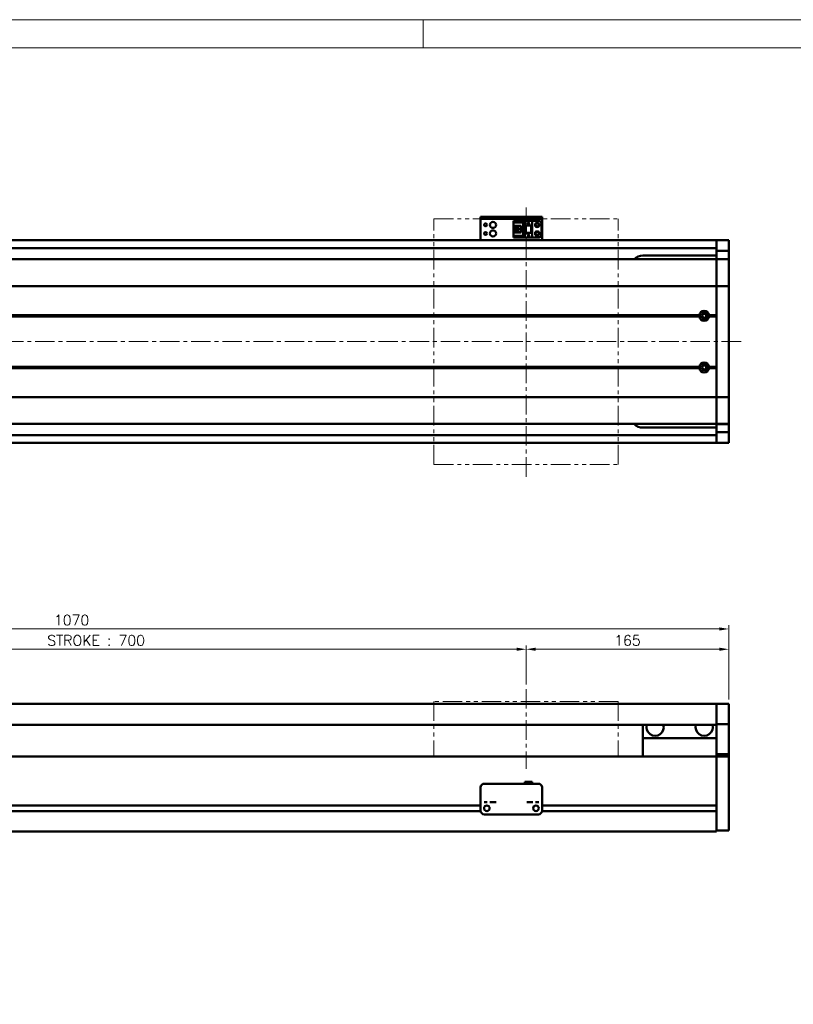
# Model space of a CAD drawing. Header units: millimetres. Extents: x 46891 to 50463, y 6223 to 9884.
# Tile 4 of 5: x 49176 to 49806, y 9083 to 9884. Entities that reach past the tile are written whole.
import ezdxf

# ---------------------------------------------------------------- set-up
doc = ezdxf.new("R2010")
doc.units = ezdxf.units.MM
doc.header["$LTSCALE"] = 0.5
doc.linetypes.add('CENTER', pattern=[50.8, 31.75, -6.35, 6.35, -6.35])
doc.linetypes.add('PHANTOM', pattern=[63.5, 31.75, -6.35, 6.35, -6.35, 6.35, -6.35])
doc.layers.get('0').update_dxf_attribs({"lineweight": 20})
doc.layers.add('1', color=1, linetype='CENTER', lineweight=13)
doc.layers.add('외형선(ISO)', color=7, linetype='Continuous', lineweight=50)
doc.styles.add('DSR TEXT', font='romans.shx', dxfattribs={"bigfont": 'whgtxt.shx'})
doc.styles.get("Standard").update_dxf_attribs({"font": 'romans.shx', "bigfont": 'whgtxt.shx'})
doc.dimstyles.new('DSR', dxfattribs={"dimscale": 2, "dimtxt": 3, "dimasz": 3, "dimexe": 0.5, "dimexo": 0.5, "dimgap": 0.5, "dimtad": 1, "dimdsep": 46, "dimtxsty": 'Standard', "dimcen": 2.5, "dimclrd": 4, "dimclre": 4, "dimclrt": 2, "dimadec": 0, "dimazin": 2, "dimtfac": 1, "dimtmove": 0, "dimatfit": 3, "dimfxl": 0, "dimlwd": -1, "dimlwe": -1, "dimarcsym": 0})

# ---------------------------------------------------------------- blocks, each defined once
blk = doc.blocks.new('A$C1C1952E1')
at = {"color": 1}
blk.add_lwpolyline([(0, 0), (420, 0), (420, 297), (0, 297)], close=True, dxfattribs=at)
at = {"color": 3}
blk.add_lwpolyline([(5, 5), (415, 5), (415, 292), (5, 292)], close=True, dxfattribs=at)
blk = doc.blocks.new('*D82')
at = {"color": 1, "linetype": 'ByBlock'}
for p, q in [((48888.71, 9343.03), (48888.71, 9374.84)), ((48896.51, 9371.84), (49580.91, 9371.84)), ((49588.71, 9343.03), (49588.71, 9374.84))]:
    blk.add_line(p, q, dxfattribs=at)
at = {"color": 1}
for points in [[(48896.51, 9373.14), (48896.51, 9370.54), (48888.71, 9371.84)], [(49580.91, 9373.14), (49580.91, 9370.54), (49588.71, 9371.84)]]:
    blk.add_solid(points, dxfattribs=at)
at = {"layer": 'Defpoints', "color": 0}
for p in [(49588.71, 9371.84), (48888.71, 9339.43), (49588.71, 9339.43)]:
    blk.add_point(p, dxfattribs=at)
at = {"color": 3, "insert": (49238.71, 9379.04), "char_height": 8.4, "attachment_point": 5, "style": 'DSR TEXT'}
blk.add_mtext('STROKE : 700', dxfattribs=at)
blk = doc.blocks.new('*D83')
at = {"color": 1, "linetype": 'ByBlock'}
for p, q in [((49588.71, 9343.03), (49588.71, 9374.84)), ((49596.51, 9371.84), (49745.91, 9371.84)), ((49753.71, 9331.03), (49753.71, 9374.84))]:
    blk.add_line(p, q, dxfattribs=at)
at = {"color": 1}
for points in [[(49596.51, 9373.14), (49596.51, 9370.54), (49588.71, 9371.84)], [(49745.91, 9373.14), (49745.91, 9370.54), (49753.71, 9371.84)]]:
    blk.add_solid(points, dxfattribs=at)
at = {"layer": 'Defpoints', "color": 0}
for p in [(49753.71, 9371.84), (49588.71, 9339.43), (49753.71, 9327.43)]:
    blk.add_point(p, dxfattribs=at)
at = {"color": 3, "insert": (49671.21, 9379.04), "char_height": 8.4, "attachment_point": 5, "style": 'DSR TEXT'}
blk.add_mtext('165', dxfattribs=at)
blk = doc.blocks.new('*D84')
at = {"color": 1, "linetype": 'ByBlock'}
for p, q in [((48683.71, 9331.03), (48683.71, 9391.33)), ((49745.91, 9388.33), (48691.51, 9388.33)), ((49753.71, 9331.03), (49753.71, 9391.33))]:
    blk.add_line(p, q, dxfattribs=at)
at = {"color": 1}
for points in [[(48691.51, 9389.63), (48691.51, 9387.03), (48683.71, 9388.33)], [(49745.91, 9389.63), (49745.91, 9387.03), (49753.71, 9388.33)]]:
    blk.add_solid(points, dxfattribs=at)
at = {"layer": 'Defpoints', "color": 0}
for p in [(48683.71, 9388.33), (48683.71, 9327.43), (49753.71, 9327.43)]:
    blk.add_point(p, dxfattribs=at)
at = {"color": 3, "insert": (49218.71, 9395.53), "char_height": 8.4, "attachment_point": 5, "style": 'DSR TEXT'}
blk.add_mtext('1070', dxfattribs=at)

msp = doc.modelspace()

# ---------------------------------------------------------------- linework, layer by layer
at = {"color": 1}
msp.add_line((49504.90132, 9884.20652), (49504.90132, 9861.39152), dxfattribs=at)
at = {"color": 6, "linetype": 'PHANTOM'}
for p, q in [((49513.71073, 9722.2047), (49663.71073, 9722.2047)), ((49513.71073, 9522.2047), (49513.71073, 9722.2047)), ((49663.71073, 9522.2047), (49663.71073, 9722.2047)), ((49513.71073, 9522.2047), (49663.71073, 9522.2047)), ((49663.71073, 9329.43175), (49513.71073, 9329.43175)), ((49513.71073, 9329.43175), (49513.71073, 9284.43175)), ((49663.71073, 9329.43175), (49663.71073, 9284.43175))]:
    msp.add_line(p, q, dxfattribs=at)
at = {"layer": '1'}
for p, q in [((49588.71073, 9512.2047), (49588.71073, 9732.2047)), ((49763.71073, 9622.2047), (48673.71073, 9622.2047)), ((49588.71073, 9339.43175), (49588.71073, 9274.43175))]:
    msp.add_line(p, q, dxfattribs=at)
at = {"layer": '외형선(ISO)'}
for p, q in [((49551.71073, 9723.70468), (49551.71073, 9723.70466)), ((49551.71073, 9723.70468), (49601.71073, 9723.70468)), ((49551.71073, 9722.10466), (49551.71073, 9723.70466)), ((49551.71073, 9722.10466), (49551.71073, 9721.60468)), ((49551.71073, 9721.60468), (49551.71073, 9706.70468)), ((49554.71073, 9723.70465), (49598.71073, 9723.70465)), ((49554.71073, 9722.10465), (49598.71073, 9722.10465)), ((49578.51073, 9720.4047), (49593.71073, 9720.4047)), ((49578.51073, 9720.40469), (49578.51073, 9719.60469)), ((49578.51073, 9720.40469), (49587.71073, 9720.40469)), ((49587.71073, 9716.70467), (49587.71073, 9720.40467)), ((49587.71073, 9720.40467), (49593.71073, 9720.40467)), ((49599.21073, 9720.40469), (49593.71073, 9720.40469)), ((49593.71073, 9720.40467), (49593.71073, 9720.40469)), ((49593.71073, 9716.70467), (49593.71073, 9720.40467)), ((49601.71073, 9723.70466), (49601.71073, 9722.10466)), ((49601.71073, 9721.60468), (49601.71073, 9722.10466)), ((49601.71073, 9706.70468), (49601.71073, 9721.60468)), ((49578.51073, 9719.60469), (49586.81073, 9719.60469)), ((49578.51073, 9719.60469), (49578.51073, 9719.10469)), ((49578.51073, 9716.50469), (49578.51073, 9719.10469)), ((49578.51073, 9719.10469), (49586.31073, 9719.10469)), ((49578.51073, 9710.90469), (49578.51073, 9716.50469)), ((49578.51073, 9716.50469), (49584.71073, 9716.50469)), ((49579.81073, 9716.50469), (49579.81073, 9710.90469)), ((49580.31073, 9716.50469), (49580.31073, 9716.15469)), ((49580.31073, 9711.25469), (49580.31073, 9716.15469)), ((49580.31073, 9716.15469), (49584.71073, 9716.15469)), ((49581.27073, 9712.90469), (49581.27073, 9714.50469)), ((49581.27073, 9714.50469), (49583.11073, 9714.50469)), ((49583.11073, 9712.90469), (49581.27073, 9712.90469)), ((49583.11073, 9714.50469), (49583.11073, 9712.90469)), ((49584.71073, 9716.50469), (49584.71073, 9710.90469)), ((49586.81073, 9719.60469), (49586.31073, 9719.10469)), ((49586.31073, 9719.10469), (49586.31073, 9708.30469)), ((49586.81073, 9719.60469), (49586.81073, 9707.80469)), ((49587.71073, 9716.70467), (49587.71073, 9710.70469)), ((49587.71073, 9716.70467), (49593.71073, 9716.70467)), ((49588.21073, 9716.70467), (49588.21073, 9710.70469)), ((49588.51073, 9710.70469), (49588.51073, 9716.70467)), ((49590.11073, 9718.10467), (49590.71073, 9719.30467)), ((49590.31073, 9718.10467), (49590.11073, 9718.10467)), ((49590.31073, 9717.70467), (49590.31073, 9718.10467)), ((49591.11073, 9717.70467), (49590.31073, 9717.70467)), ((49590.71073, 9719.30467), (49591.31073, 9718.10467)), ((49591.11073, 9718.10467), (49591.11073, 9717.70467)), ((49591.31073, 9718.10467), (49591.11073, 9718.10467)), ((49592.91073, 9716.70467), (49592.91073, 9710.70469)), ((49593.21073, 9710.70469), (49593.21073, 9716.70467)), ((49593.71073, 9716.70467), (49593.71073, 9710.70469)), ((49601.21073, 9709.00469), (49601.21073, 9718.40469)), ((48963.71073, 9704.7047), (49743.71073, 9704.7047)), ((49551.71073, 9704.7047), (49551.71073, 9706.70468)), ((49578.51073, 9708.30469), (49578.51073, 9710.90469)), ((49584.71073, 9710.90469), (49578.51073, 9710.90469)), ((49578.51073, 9708.30469), (49578.51073, 9707.80469)), ((49586.31073, 9708.30469), (49578.51073, 9708.30469)), ((49578.51073, 9707.80469), (49578.51073, 9707.00469)), ((49586.81073, 9707.80469), (49578.51073, 9707.80469)), ((49578.51073, 9707.00469), (49587.71073, 9707.00469)), ((49580.31073, 9711.25469), (49580.31073, 9710.90469)), ((49584.71073, 9711.25469), (49580.31073, 9711.25469)), ((49586.81073, 9707.80469), (49586.31073, 9708.30469)), ((49588.21073, 9710.70469), (49587.71073, 9710.70469)), ((49587.71073, 9707.00467), (49587.71073, 9710.70467)), ((49587.71073, 9710.70467), (49593.71073, 9710.70467)), ((49587.71073, 9707.00467), (49593.71073, 9707.00467)), ((49588.21073, 9710.70469), (49588.51073, 9710.70469)), ((49588.51073, 9710.70469), (49592.91073, 9710.70469)), ((49590.11073, 9708.50467), (49590.71073, 9709.70467)), ((49590.31073, 9708.50467), (49590.11073, 9708.50467)), ((49590.31073, 9708.10467), (49590.31073, 9708.50467)), ((49591.11073, 9708.10467), (49590.31073, 9708.10467)), ((49590.71073, 9709.70467), (49591.31073, 9708.50467)), ((49591.11073, 9708.50467), (49591.11073, 9708.10467)), ((49591.31073, 9708.50467), (49591.11073, 9708.50467)), ((49592.91073, 9710.70469), (49593.21073, 9710.70469)), ((49593.71073, 9710.70469), (49593.21073, 9710.70469)), ((49593.71073, 9707.00467), (49593.71073, 9710.70467)), ((49599.21073, 9707.00469), (49593.71073, 9707.00469)), ((49601.71073, 9706.70468), (49601.71073, 9704.7047)), ((49743.71073, 9704.7047), (49743.71073, 9701.7047)), ((49743.71073, 9701.7047), (49743.71073, 9704.7047)), ((49743.71073, 9704.7047), (49753.71073, 9704.7047)), ((49753.71073, 9704.7047), (49753.71073, 9701.7047)), ((48963.71073, 9698.2047), (49743.71073, 9698.2047)), ((49743.71073, 9699.2047), (49743.71073, 9701.7047)), ((49743.71073, 9701.7047), (49743.71073, 9698.7651)), ((49743.71073, 9698.7651), (49743.71073, 9695.96506)), ((49753.71073, 9698.7651), (49753.71073, 9701.7047)), ((49753.71073, 9695.96506), (49753.71073, 9698.7651)), ((49743.71073, 9689.2047), (48693.71073, 9689.2047)), ((49743.71073, 9692.2047), (49683.71073, 9692.2047)), ((49743.71073, 9695.96506), (49743.71073, 9689.27136)), ((49743.71073, 9695.96506), (49753.71073, 9695.96506)), ((49743.71073, 9689.27136), (49743.71073, 9689.2047)), ((49743.71073, 9689.27136), (49753.71073, 9689.27136)), ((49743.71073, 9686.50835), (49743.71073, 9689.2047)), ((49743.71073, 9689.2047), (49753.71073, 9689.2047)), ((49743.71073, 9689.2047), (49743.71073, 9686.50835)), ((49753.71073, 9689.27136), (49753.71073, 9695.96506)), ((49753.71073, 9689.2047), (49753.71073, 9689.27136)), ((49753.71073, 9689.2047), (49753.71073, 9686.50835)), ((49743.71073, 9667.90022), (49743.71073, 9686.50835)), ((49743.71073, 9686.50835), (49743.71073, 9667.90022)), ((49753.71073, 9686.50835), (49753.71073, 9667.90022)), ((49743.71073, 9667.43211), (48693.71073, 9667.43211)), ((49743.71073, 9667.90022), (49743.71073, 9667.43211)), ((49743.71073, 9667.43211), (49743.71073, 9667.90022)), ((49743.71073, 9665.43211), (49743.71073, 9667.43211)), ((49743.71073, 9667.43211), (49753.71073, 9667.43211)), ((49743.71073, 9667.43211), (49743.71073, 9665.43211)), ((49743.71073, 9665.43211), (49743.71073, 9578.97729)), ((49743.71073, 9643.7047), (49743.71073, 9665.43211)), ((49753.71073, 9667.43211), (49753.71073, 9667.90022)), ((49753.71073, 9667.43211), (49753.71073, 9665.43211)), ((49753.71073, 9578.97729), (49753.71073, 9665.43211)), ((49730.21073, 9643.2047), (48707.21073, 9643.2047)), ((49729.7421, 9643.7047), (48707.67936, 9643.7047)), ((49729.7421, 9642.7047), (48707.67936, 9642.7047)), ((49743.71073, 9643.2047), (49737.21073, 9643.2047)), ((49743.71073, 9643.7047), (49737.67936, 9643.7047)), ((49743.71073, 9642.7047), (49737.67936, 9642.7047)), ((49743.71073, 9601.7047), (49743.71073, 9642.7047)), ((49730.21073, 9601.2047), (48707.21073, 9601.2047)), ((49729.7421, 9601.7047), (48707.67936, 9601.7047)), ((49729.7421, 9600.7047), (48707.67936, 9600.7047)), ((49743.71073, 9601.2047), (49737.21073, 9601.2047)), ((49743.71073, 9601.7047), (49737.67936, 9601.7047)), ((49743.71073, 9600.7047), (49737.67936, 9600.7047)), ((49743.71073, 9578.97729), (49743.71073, 9600.7047)), ((49743.71073, 9576.97729), (48693.71073, 9576.97729)), ((49743.71073, 9576.97729), (49743.71073, 9578.97729)), ((49743.71073, 9578.97729), (49743.71073, 9576.97729)), ((49743.71073, 9576.97729), (49743.71073, 9576.50918)), ((49743.71073, 9576.97729), (49753.71073, 9576.97729)), ((49743.71073, 9576.50918), (49743.71073, 9576.97729)), ((49743.71073, 9557.90106), (49743.71073, 9576.50918)), ((49743.71073, 9576.50918), (49743.71073, 9557.90106)), ((49753.71073, 9578.97729), (49753.71073, 9576.97729)), ((49753.71073, 9576.50918), (49753.71073, 9576.97729)), ((49753.71073, 9576.50918), (49753.71073, 9557.90106)), ((49743.71073, 9555.2047), (48693.71073, 9555.2047)), ((49683.71073, 9552.2047), (49743.71073, 9552.2047)), ((49743.71073, 9555.2047), (49743.71073, 9557.90106)), ((49743.71073, 9557.90106), (49743.71073, 9555.2047)), ((49743.71073, 9555.2047), (49743.71073, 9555.13805)), ((49743.71073, 9555.2047), (49753.71073, 9555.2047)), ((49743.71073, 9555.13805), (49743.71073, 9548.44434)), ((49743.71073, 9555.13805), (49753.71073, 9555.13805)), ((49753.71073, 9557.90106), (49753.71073, 9555.2047)), ((49753.71073, 9555.13805), (49753.71073, 9555.2047)), ((49753.71073, 9548.44434), (49753.71073, 9555.13805)), ((48963.71073, 9546.2047), (49743.71073, 9546.2047)), ((49743.71073, 9548.44434), (49743.71073, 9545.6443)), ((49743.71073, 9548.44434), (49753.71073, 9548.44434)), ((49743.71073, 9545.6443), (49743.71073, 9542.7047)), ((49743.71073, 9542.7047), (49743.71073, 9545.2047)), ((49753.71073, 9545.6443), (49753.71073, 9548.44434)), ((49753.71073, 9542.7047), (49753.71073, 9545.6443)), ((48963.71073, 9539.7047), (49743.71073, 9539.7047)), ((49743.71073, 9542.7047), (49743.71073, 9539.7047)), ((49743.71073, 9539.7047), (49743.71073, 9542.7047)), ((49743.71073, 9539.7047), (49753.71073, 9539.7047)), ((49753.71073, 9542.7047), (49753.71073, 9539.7047)), ((49743.71073, 9327.43175), (48963.71073, 9327.43175)), ((49743.71073, 9327.43175), (49743.71073, 9325.43175)), ((49743.71073, 9327.43175), (49753.71073, 9327.43175)), ((49743.71073, 9325.43175), (49743.71073, 9327.43175)), ((49743.71073, 9323.91903), (49743.71073, 9325.43175)), ((49743.71073, 9325.43175), (49743.71073, 9323.91903)), ((49743.71073, 9323.42005), (49743.71073, 9323.91903)), ((49743.71073, 9323.91903), (49743.71073, 9323.42005)), ((49743.71073, 9323.42005), (49743.71073, 9321.87947)), ((49743.71073, 9321.87947), (49743.71073, 9323.42005)), ((49743.71073, 9321.87947), (49743.71073, 9318.89487)), ((49743.71073, 9318.89487), (49743.71073, 9321.87947)), ((49753.71073, 9325.43175), (49753.71073, 9327.43175)), ((49753.71073, 9325.43175), (49753.71073, 9323.91903)), ((49753.71073, 9323.91903), (49753.71073, 9323.42005)), ((49753.71073, 9321.87947), (49753.71073, 9323.42005)), ((49753.71073, 9318.89487), (49753.71073, 9321.87947)), ((49743.71073, 9311.11743), (49743.71073, 9318.89487)), ((49743.71073, 9318.89487), (49743.71073, 9311.11743)), ((49753.71073, 9318.89487), (49753.71073, 9311.11743)), ((49743.71073, 9310.43175), (48963.71073, 9310.43175)), ((49683.71073, 9310.43175), (49683.71073, 9299.43175)), ((49743.71073, 9310.75845), (49743.71073, 9311.11743)), ((49743.71073, 9286.35481), (49743.71073, 9310.75845)), ((49743.71073, 9310.75845), (49753.71073, 9310.75845)), ((49753.71073, 9311.11743), (49753.71073, 9310.75845)), ((49753.71073, 9310.75845), (49753.71073, 9286.35481)), ((49683.71073, 9299.43175), (49743.71073, 9299.43175)), ((49683.71073, 9284.43175), (49683.71073, 9299.43175)), ((48893.71073, 9284.43175), (49743.71073, 9284.43175)), ((49743.71073, 9284.43175), (49743.71073, 9286.35481)), ((49743.71073, 9286.35481), (49753.71073, 9286.35481)), ((49743.71073, 9281.43175), (49743.71073, 9284.43175)), ((49743.71073, 9284.43175), (49743.71073, 9281.43175)), ((49743.71073, 9284.43175), (49753.71073, 9284.43175)), ((49743.71073, 9281.43175), (49743.71073, 9244.88175)), ((49743.71073, 9229.67439), (49743.71073, 9281.43175)), ((49753.71073, 9286.35481), (49753.71073, 9284.43175)), ((49753.71073, 9281.43175), (49753.71073, 9284.43175)), ((49753.71073, 9281.43175), (49753.71073, 9229.67439)), ((49587.71073, 9263.93194), (49587.71073, 9262.43195)), ((49587.71073, 9263.93194), (49593.71073, 9263.93194)), ((49593.71073, 9263.93194), (49593.71073, 9262.43195)), ((49551.71073, 9249.43195), (49551.71073, 9259.43195)), ((49554.71073, 9262.43195), (49598.71073, 9262.43195)), ((49601.71073, 9259.43195), (49601.71073, 9249.43195)), ((49551.71073, 9249.43195), (49551.71073, 9247.43194)), ((49551.71073, 9247.43192), (49551.71073, 9247.43194)), ((49551.71073, 9246.93191), (49551.71073, 9247.43192)), ((49601.71073, 9247.43194), (49601.71073, 9249.43195)), ((49601.71073, 9247.43194), (49601.71073, 9247.43192)), ((49601.71073, 9247.43192), (49601.71073, 9246.93191)), ((48947.70028, 9240.18175), (49551.72118, 9240.18175)), ((48947.71073, 9244.68175), (49551.71073, 9244.68175)), ((49551.71073, 9240.43191), (49551.71073, 9246.93191)), ((49556.68392, 9244.68175), (49556.73754, 9244.68175)), ((49596.68392, 9244.68175), (49596.73754, 9244.68175)), ((49601.70028, 9240.18175), (49743.71073, 9240.18175)), ((49601.71073, 9246.93191), (49601.71073, 9240.43191)), ((49601.71073, 9244.68175), (49743.71073, 9244.68175)), ((49743.71073, 9239.98175), (49743.71073, 9229.67439)), ((49554.71073, 9237.43191), (49598.71073, 9237.43191)), ((48693.71073, 9223.43175), (49743.71073, 9223.43175)), ((49743.71073, 9227.55307), (49743.71073, 9229.67439)), ((49743.71073, 9229.67439), (49743.71073, 9227.55307)), ((49743.71073, 9227.55307), (49743.71073, 9223.43175)), ((49743.71073, 9224.43175), (49743.71073, 9227.55307)), ((49743.71073, 9224.43175), (49753.71073, 9224.43175)), ((49753.71073, 9227.55307), (49753.71073, 9229.67439)), ((49753.71073, 9227.55307), (49753.71073, 9224.43175))]:
    msp.add_line(p, q, dxfattribs=at)
for centre, radius in [((49555.71073, 9717.2047), 1.2295), ((49561.71073, 9717.2047), 2.5), ((49561.71073, 9710.2047), 2.5), ((49597.71073, 9717.20469), 1.75), ((49597.71073, 9717.2047), 1.2295), ((49555.71073, 9710.2047), 1.2295), ((49597.71073, 9710.20469), 1.75), ((49597.71073, 9710.2047), 1.2295), ((49733.71073, 9643.2047), 2.25), ((49733.71073, 9643.2047), 1.621), ((49733.71073, 9601.2047), 2.25), ((49733.71073, 9601.2047), 1.621), ((49556.71073, 9242.43191), 2.25), ((49596.71073, 9242.43191), 2.25)]:
    msp.add_circle(centre, radius, dxfattribs=at)
for centre, radius, start, end in [((49599.21073, 9718.40469), 2, 0, 90), ((49599.21073, 9709.00469), 2, 270, 0), ((49683.71073, 9682.2047), 10, 90, 135.57299586), ((49733.71073, 9643.2047), 4, 7.18075589, 172.81924411), ((49733.71073, 9643.2047), 4, 187.18075578, 352.81924422), ((49733.71073, 9601.2047), 4, 7.18075578, 172.81924422), ((49733.71073, 9601.2047), 4, 187.18075578, 352.81924422), ((49683.71073, 9562.2047), 10, 224.42700385, 270), ((49693.71073, 9308.43175), 7, 163.3984504, 16.6015496), ((49733.71073, 9308.43175), 7, 163.3984504, 16.6015496), ((49554.71073, 9259.43195), 3, 90, 180), ((49598.71073, 9259.43195), 3, 0, 90), ((49554.71073, 9240.43191), 3, 180, 270), ((49598.71073, 9240.43191), 3, 270, 0)]:
    msp.add_arc(centre, radius, start, end, dxfattribs=at)
at = {"layer": '외형선(ISO)', "extrusion": (0, 0, -1)}
for centre, major_axis, start_param, end_param in [((49554.71073, 9723.70466), (-3, 0), 4.71221136, 6.282830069), ((49554.71073, 9722.10466), (-3, 0), 4.71238898, 6.28300733), ((49598.71073, 9723.70466), (3, 0), 6.283007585, 7.853981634), ((49598.71073, 9722.10466), (3, 0), 6.282830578, 7.853804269)]:
    msp.add_ellipse(centre, major_axis=major_axis, ratio=0.00001, start_param=start_param, end_param=end_param, dxfattribs=at)
at = {"layer": '외형선(ISO)'}
for centre, major_axis, start_param, end_param in [((49555.71073, 9247.43194), (-1.2295, 0), 3.138644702, 6.280237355), ((49561.71073, 9247.43194), (-2.5, 0), 3.141534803, 6.283127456), ((49591.71073, 9247.43194), (-2.5, 0), 3.143429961, 6.285022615), ((49597.71073, 9247.43194), (-1.2295, 0), 3.144424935, 6.286017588)]:
    msp.add_ellipse(centre, major_axis=major_axis, ratio=0.00001, start_param=start_param, end_param=end_param, dxfattribs=at)
for points in [[(49729.7421, 9643.7047), (49729.97642, 9643.43902), (49730.21073, 9643.2047)], [(49730.21073, 9643.2047), (49729.97642, 9642.97039), (49729.7421, 9642.7047)], [(49737.21073, 9643.2047), (49737.44504, 9643.43902), (49737.67936, 9643.7047)], [(49737.67936, 9642.7047), (49737.44504, 9642.97039), (49737.21073, 9643.2047)], [(49729.7421, 9601.7047), (49729.97642, 9601.43902), (49730.21073, 9601.2047)], [(49730.21073, 9601.2047), (49729.97642, 9600.97039), (49729.7421, 9600.7047)], [(49737.21073, 9601.2047), (49737.44504, 9601.43902), (49737.67936, 9601.7047)], [(49737.67936, 9600.7047), (49737.44504, 9600.97039), (49737.21073, 9601.2047)]]:
    msp.add_open_spline(points, degree=2, dxfattribs=at)

# ---------------------------------------------------------------- block references
at = {"xscale": 4.563000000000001, "yscale": 4.563000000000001, "zscale": 4.563000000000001}
msp.add_blockref('A$C1C1952E1', (48546.67132, 8528.99552), dxfattribs=at)

# ---------------------------------------------------------------- dimensions: what is measured, and where the dimension line sits
for base, p1, p2, picture, middle in [((48683.71073, 9388.33098), (49753.71073, 9327.43175), (48683.71073, 9327.43175), '*D84', (49218.71073, 9395.53098)), ((49753.71073, 9371.83816), (49588.71073, 9339.43175), (49753.71073, 9327.43175), '*D83', (49671.21073, 9379.03816))]:
    dim = msp.add_linear_dim(base=base, p1=p1, p2=p2, dimstyle='DSR', override={"dimscale": 3, "dimtxt": 2.8, "dimasz": 2.600136, "dimexe": 1, "dimexo": 1.2, "dimgap": 1, "dimdec": 4, "dimtxsty": 'DSR TEXT', "dimclrd": 1, "dimclre": 1, "dimclrt": 3, "dimtdec": 4, "dimtix": 1})
    dim.commit()
    dim.dimension.update_dxf_attribs({"geometry": picture, "text_midpoint": middle})
dim = msp.add_linear_dim(base=(49588.71073, 9371.83816), p1=(48888.71073, 9339.43175), p2=(49588.71073, 9339.43175), text='STROKE : <>', dimstyle='DSR', override={"dimscale": 3, "dimtxt": 2.8, "dimasz": 2.600136, "dimexe": 1, "dimexo": 1.2, "dimgap": 1, "dimdec": 4, "dimtxsty": 'DSR TEXT', "dimclrd": 1, "dimclre": 1, "dimclrt": 3, "dimtdec": 4, "dimtix": 1})
dim.commit()
dim.dimension.update_dxf_attribs({"geometry": '*D82', "text_midpoint": (49238.71073, 9379.03816)})

doc.saveas('drawing.dxf')
